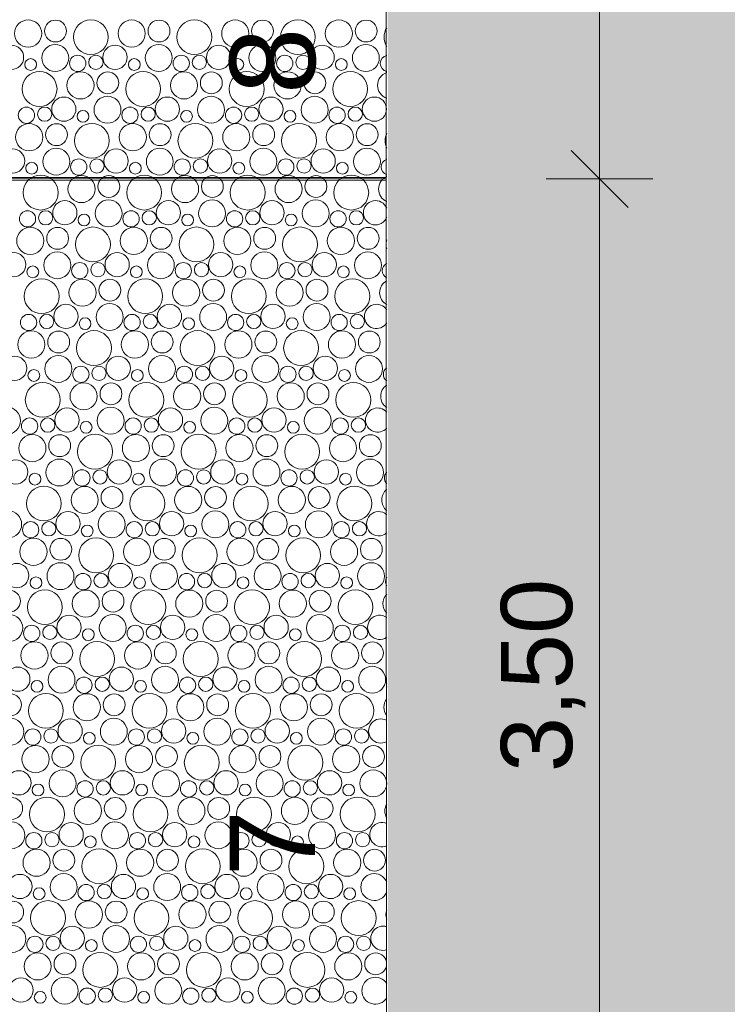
# Model space of a CAD drawing. Header units: metres. Extents: x -167 to 338, y -186 to 508.
# Tile 138 of 256: x 76.37 to 78.86, y 19.35 to 22.81. Entities that reach past the tile are written whole.
import ezdxf
from ezdxf.enums import TextEntityAlignment as Align

# ---------------------------------------------------------------- set-up
doc = ezdxf.new("R2010")
doc.units = ezdxf.units.M
doc.header["$MEASUREMENT"] = 0
doc.linetypes.add('Öffnungslinie Tür Fenster', pattern=[0.23, 0.15, -0.08])
for name, color, linetype in [('60 Gelände 2D Übersicht', 7, 'Continuous'), ('60 Stellplätze', 7, 'Continuous'), ('94 Genehmigungsplanung Bemaßung', 7, 'Continuous')]:
    doc.layers.add(name, color=color, linetype=linetype)
doc.styles.add('ERSTELLTER_STIL_1', font='arial.ttf')
doc.styles.add('ERSTELLTER_STIL_2', font='arial.ttf')
doc.dimstyles.new('ERSTELLTER_STIL__2', dxfattribs={"dimtxt": 0.25, "dimasz": 0.19, "dimexe": 0.18, "dimexo": 0.1, "dimgap": 0, "dimtad": 1, "dimzin": 0, "dimdsep": 46, "dimtxsty": 'ERSTELLTER_STIL_1', "dimblk": 'ARROWHEAD_6', "dimblk1": 'ARROWHEAD_6', "dimblk2": 'ARROWHEAD_6', "dimcen": 0.09, "dimclrd": 7, "dimclre": 7, "dimclrt": 7, "dimazin": 0, "dimtfac": 1, "dimtdec": 4, "dimtmove": 0, "dimatfit": 3, "dimfxl": 1, "dimtolj": 1, "dimtzin": 0, "dimarcsym": 0})

# ---------------------------------------------------------------- blocks, each defined once
blk = doc.blocks.new('*X45', base_point=(27236.1321, 33357.279))
at = {"layer": '60 Gelände 2D Übersicht', "color": 9, "linetype": 'Continuous', "lineweight": 18}
for centre, radius in [((76.4045, 22.7596), 0.0477), ((76.5006, 22.7684), 0.0384), ((76.6247, 22.7471), 0.0612), ((76.7682, 22.7596), 0.0477), ((76.8643, 22.7684), 0.0384), ((76.9884, 22.7471), 0.0612), ((77.132, 22.7596), 0.0477), ((77.228, 22.7684), 0.0384), ((77.3521, 22.7471), 0.0612), ((77.4957, 22.7596), 0.0477), ((77.5917, 22.7684), 0.0384), ((76.3461, 22.6762), 0.0426), ((76.4996, 22.674), 0.0473), ((76.7098, 22.6762), 0.0426), ((76.8633, 22.674), 0.0473), ((77.0735, 22.6762), 0.0426), ((77.227, 22.674), 0.0473), ((77.4372, 22.6762), 0.0426), ((77.5907, 22.674), 0.0473), ((76.4134, 22.6508), 0.0207), ((76.5786, 22.6549), 0.0286), ((76.6424, 22.6585), 0.0251), ((76.7772, 22.6508), 0.0207), ((76.9423, 22.6549), 0.0286), ((77.0061, 22.6585), 0.0251), ((77.1409, 22.6508), 0.0207), ((77.306, 22.6549), 0.0286), ((77.3698, 22.6585), 0.0251), ((77.5046, 22.6508), 0.0207), ((76.4447, 22.5651), 0.0612), ((76.5882, 22.5776), 0.0477), ((76.6843, 22.5864), 0.0384), ((76.8084, 22.5651), 0.0612), ((76.952, 22.5776), 0.0477), ((77.048, 22.5864), 0.0384), ((77.1721, 22.5651), 0.0612), ((77.3157, 22.5776), 0.0477), ((77.4117, 22.5864), 0.0384), ((77.5358, 22.5651), 0.0612), ((76.5298, 22.4942), 0.0426), ((76.6833, 22.492), 0.0473), ((76.8935, 22.4942), 0.0426), ((77.047, 22.492), 0.0473), ((77.2572, 22.4942), 0.0426), ((77.4107, 22.492), 0.0473), ((77.6209, 22.4942), 0.0426), ((76.3986, 22.4729), 0.0286), ((76.4624, 22.4765), 0.0251), ((76.5972, 22.4688), 0.0207), ((76.7623, 22.4729), 0.0286), ((76.8261, 22.4765), 0.0251), ((76.9609, 22.4688), 0.0207), ((77.126, 22.4729), 0.0286), ((77.1898, 22.4765), 0.0251), ((77.3246, 22.4688), 0.0207), ((77.4897, 22.4729), 0.0286), ((77.5535, 22.4765), 0.0251), ((76.4082, 22.3956), 0.0477), ((76.5043, 22.4044), 0.0384), ((76.6284, 22.3831), 0.0612), ((76.772, 22.3956), 0.0477), ((76.868, 22.4044), 0.0384), ((76.9921, 22.3831), 0.0612), ((77.1357, 22.3956), 0.0477), ((77.2317, 22.4044), 0.0384), ((77.3558, 22.3831), 0.0612), ((77.4994, 22.3956), 0.0477), ((77.5954, 22.4044), 0.0384), ((76.3498, 22.3122), 0.0426), ((76.5033, 22.31), 0.0473), ((76.7135, 22.3122), 0.0426), ((76.867, 22.31), 0.0473), ((77.0772, 22.3122), 0.0426), ((77.2307, 22.31), 0.0473), ((77.4409, 22.3122), 0.0426), ((77.5944, 22.31), 0.0473), ((76.4172, 22.2868), 0.0207), ((76.5823, 22.2909), 0.0286), ((76.6461, 22.2945), 0.0251), ((76.7809, 22.2868), 0.0207), ((76.946, 22.2909), 0.0286), ((77.0098, 22.2945), 0.0251), ((77.1446, 22.2868), 0.0207), ((77.3097, 22.2909), 0.0286), ((77.3735, 22.2945), 0.0251), ((77.5083, 22.2868), 0.0207), ((76.4484, 22.2011), 0.0612), ((76.592, 22.2136), 0.0477), ((76.688, 22.2224), 0.0384), ((76.8121, 22.2011), 0.0612), ((76.9557, 22.2136), 0.0477), ((77.0517, 22.2224), 0.0384), ((77.1758, 22.2011), 0.0612), ((77.3194, 22.2136), 0.0477), ((77.4154, 22.2224), 0.0384), ((77.5395, 22.2011), 0.0612), ((76.5335, 22.1302), 0.0426), ((76.687, 22.128), 0.0473), ((76.8972, 22.1302), 0.0426), ((77.0507, 22.128), 0.0473), ((77.2609, 22.1302), 0.0426), ((77.4144, 22.128), 0.0473), ((76.4023, 22.1089), 0.0286), ((76.4661, 22.1125), 0.0251), ((76.766, 22.1089), 0.0286), ((76.8298, 22.1125), 0.0251), ((77.1297, 22.1089), 0.0286), ((77.1935, 22.1125), 0.0251), ((77.4934, 22.1089), 0.0286), ((77.5572, 22.1125), 0.0251), ((76.6009, 22.1048), 0.0207), ((76.9646, 22.1048), 0.0207), ((77.3283, 22.1048), 0.0207), ((76.412, 22.0316), 0.0477), ((76.508, 22.0404), 0.0384), ((76.6321, 22.0191), 0.0612), ((76.7757, 22.0316), 0.0477), ((76.8717, 22.0404), 0.0384), ((76.9958, 22.0191), 0.0612), ((77.1394, 22.0316), 0.0477), ((77.2354, 22.0404), 0.0384), ((77.3595, 22.0191), 0.0612), ((77.5031, 22.0316), 0.0477), ((77.5991, 22.0404), 0.0384), ((76.507, 21.946), 0.0473), ((76.8707, 21.946), 0.0473), ((77.2344, 21.946), 0.0473), ((77.5981, 21.946), 0.0473), ((76.3535, 21.9482), 0.0426), ((76.7172, 21.9482), 0.0426), ((77.0809, 21.9482), 0.0426), ((77.4446, 21.9482), 0.0426), ((76.4209, 21.9228), 0.0207), ((76.586, 21.9269), 0.0286), ((76.6498, 21.9305), 0.0251), ((76.7846, 21.9228), 0.0207), ((76.9497, 21.9269), 0.0286), ((77.0135, 21.9305), 0.0251), ((77.1483, 21.9228), 0.0207), ((77.3134, 21.9269), 0.0286), ((77.3772, 21.9305), 0.0251), ((77.512, 21.9228), 0.0207), ((76.4521, 21.8371), 0.0612), ((76.5957, 21.8496), 0.0477), ((76.6917, 21.8584), 0.0384), ((76.8158, 21.8371), 0.0612), ((76.9594, 21.8496), 0.0477), ((77.0554, 21.8584), 0.0384), ((77.1795, 21.8371), 0.0612), ((77.3231, 21.8496), 0.0477), ((77.4191, 21.8584), 0.0384), ((77.5432, 21.8371), 0.0612), ((76.5372, 21.7662), 0.0426), ((76.6907, 21.764), 0.0473), ((76.9009, 21.7662), 0.0426), ((77.0544, 21.764), 0.0473), ((77.2646, 21.7662), 0.0426), ((77.4181, 21.764), 0.0473), ((76.406, 21.7449), 0.0286), ((76.4698, 21.7485), 0.0251), ((76.6046, 21.7408), 0.0207), ((76.7697, 21.7449), 0.0286), ((76.8335, 21.7485), 0.0251), ((76.9683, 21.7408), 0.0207), ((77.1334, 21.7449), 0.0286), ((77.1972, 21.7485), 0.0251), ((77.332, 21.7408), 0.0207), ((77.4971, 21.7449), 0.0286), ((77.5609, 21.7485), 0.0251), ((76.6358, 21.6551), 0.0612), ((76.9995, 21.6551), 0.0612), ((77.3632, 21.6551), 0.0612), ((76.4157, 21.6676), 0.0477), ((76.5117, 21.6764), 0.0384), ((76.7794, 21.6676), 0.0477), ((76.8754, 21.6764), 0.0384), ((77.1431, 21.6676), 0.0477), ((77.2391, 21.6764), 0.0384), ((77.5068, 21.6676), 0.0477), ((77.6028, 21.6764), 0.0384), ((76.3572, 21.5842), 0.0426), ((76.5107, 21.582), 0.0473), ((76.7209, 21.5842), 0.0426), ((76.8744, 21.582), 0.0473), ((77.0846, 21.5842), 0.0426), ((77.2381, 21.582), 0.0473), ((77.4483, 21.5842), 0.0426), ((77.6018, 21.582), 0.0473), ((76.4246, 21.5588), 0.0207), ((76.5897, 21.5629), 0.0286), ((76.6535, 21.5665), 0.0251), ((76.7883, 21.5588), 0.0207), ((76.9534, 21.5629), 0.0286), ((77.0172, 21.5665), 0.0251), ((77.152, 21.5588), 0.0207), ((77.3171, 21.5629), 0.0286), ((77.3809, 21.5665), 0.0251), ((77.5157, 21.5588), 0.0207), ((76.4558, 21.4731), 0.0612), ((76.5994, 21.4856), 0.0477), ((76.6954, 21.4944), 0.0384), ((76.8195, 21.4731), 0.0612), ((76.9631, 21.4856), 0.0477), ((77.0591, 21.4944), 0.0384), ((77.1832, 21.4731), 0.0612), ((77.3268, 21.4856), 0.0477), ((77.4228, 21.4944), 0.0384), ((77.5469, 21.4731), 0.0612), ((76.3307, 21.4), 0.0473), ((76.5409, 21.4022), 0.0426), ((76.6944, 21.4), 0.0473), ((76.9046, 21.4022), 0.0426), ((77.0581, 21.4), 0.0473), ((77.2683, 21.4022), 0.0426), ((77.4218, 21.4), 0.0473), ((76.4097, 21.3809), 0.0286), ((76.4735, 21.3845), 0.0251), ((76.7734, 21.3809), 0.0286), ((76.8372, 21.3845), 0.0251), ((77.1371, 21.3809), 0.0286), ((77.2009, 21.3845), 0.0251), ((77.5008, 21.3809), 0.0286), ((77.5647, 21.3845), 0.0251), ((76.6083, 21.3768), 0.0207), ((76.972, 21.3768), 0.0207), ((77.3357, 21.3768), 0.0207), ((76.4194, 21.3036), 0.0477), ((76.5154, 21.3124), 0.0384), ((76.6395, 21.2911), 0.0612), ((76.7831, 21.3036), 0.0477), ((76.8791, 21.3124), 0.0384), ((77.0032, 21.2911), 0.0612), ((77.1468, 21.3036), 0.0477), ((77.2428, 21.3124), 0.0384), ((77.3669, 21.2911), 0.0612), ((77.5105, 21.3036), 0.0477), ((77.6065, 21.3124), 0.0384), ((76.3609, 21.2202), 0.0426), ((76.5144, 21.218), 0.0473), ((76.7246, 21.2202), 0.0426), ((76.8781, 21.218), 0.0473), ((77.0883, 21.2202), 0.0426), ((77.2418, 21.218), 0.0473), ((77.452, 21.2202), 0.0426), ((77.6055, 21.218), 0.0473), ((76.4283, 21.1948), 0.0207), ((76.5934, 21.1989), 0.0286), ((76.6572, 21.2025), 0.0251), ((76.792, 21.1948), 0.0207), ((76.9571, 21.1989), 0.0286), ((77.0209, 21.2025), 0.0251), ((77.1557, 21.1948), 0.0207), ((77.3208, 21.1989), 0.0286), ((77.3847, 21.2025), 0.0251), ((77.5194, 21.1948), 0.0207), ((76.4595, 21.1091), 0.0612), ((76.6031, 21.1216), 0.0477), ((76.6991, 21.1304), 0.0384), ((76.8232, 21.1091), 0.0612), ((76.9668, 21.1216), 0.0477), ((77.0628, 21.1304), 0.0384), ((77.1869, 21.1091), 0.0612), ((77.3305, 21.1216), 0.0477), ((77.4265, 21.1304), 0.0384), ((77.5506, 21.1091), 0.0612), ((76.3344, 21.0361), 0.0473), ((76.5446, 21.0382), 0.0426), ((76.6981, 21.0361), 0.0473), ((76.9083, 21.0382), 0.0426), ((77.0618, 21.0361), 0.0473), ((77.272, 21.0382), 0.0426), ((77.4255, 21.0361), 0.0473), ((76.4134, 21.0169), 0.0286), ((76.4772, 21.0205), 0.0251), ((76.612, 21.0128), 0.0207), ((76.7771, 21.0169), 0.0286), ((76.8409, 21.0205), 0.0251), ((76.9757, 21.0128), 0.0207), ((77.1408, 21.0169), 0.0286), ((77.2047, 21.0205), 0.0251), ((77.3394, 21.0128), 0.0207), ((77.5045, 21.0169), 0.0286), ((77.5684, 21.0205), 0.0251), ((76.4231, 20.9396), 0.0477), ((76.5191, 20.9484), 0.0384), ((76.6432, 20.9271), 0.0612), ((76.7868, 20.9396), 0.0477), ((76.8828, 20.9484), 0.0384), ((77.0069, 20.9271), 0.0612), ((77.1505, 20.9396), 0.0477), ((77.2465, 20.9484), 0.0384), ((77.3706, 20.9271), 0.0612), ((77.5142, 20.9396), 0.0477), ((77.6102, 20.9484), 0.0384), ((76.3646, 20.8562), 0.0426), ((76.5181, 20.8541), 0.0473), ((76.7283, 20.8562), 0.0426), ((76.8818, 20.8541), 0.0473), ((77.092, 20.8562), 0.0426), ((77.2455, 20.8541), 0.0473), ((77.4557, 20.8562), 0.0426), ((77.6092, 20.8541), 0.0473), ((76.432, 20.8308), 0.0207), ((76.5971, 20.8349), 0.0286), ((76.6609, 20.8385), 0.0251), ((76.7957, 20.8308), 0.0207), ((76.9608, 20.8349), 0.0286), ((77.0247, 20.8385), 0.0251), ((77.1594, 20.8308), 0.0207), ((77.3245, 20.8349), 0.0286), ((77.3884, 20.8385), 0.0251), ((77.5231, 20.8308), 0.0207), ((76.3391, 20.7664), 0.0384), ((76.4632, 20.7451), 0.0612), ((76.6068, 20.7576), 0.0477), ((76.7028, 20.7664), 0.0384), ((76.8269, 20.7451), 0.0612), ((76.9705, 20.7576), 0.0477), ((77.0665, 20.7664), 0.0384), ((77.1906, 20.7451), 0.0612), ((77.3342, 20.7576), 0.0477), ((77.4302, 20.7664), 0.0384), ((77.5543, 20.7451), 0.0612), ((76.3381, 20.6721), 0.0473), ((76.5483, 20.6742), 0.0426), ((76.7018, 20.6721), 0.0473), ((76.912, 20.6742), 0.0426), ((77.0655, 20.6721), 0.0473), ((77.2757, 20.6742), 0.0426), ((77.4292, 20.6721), 0.0473), ((76.4171, 20.653), 0.0286), ((76.4809, 20.6565), 0.0251), ((76.7808, 20.653), 0.0286), ((76.8447, 20.6565), 0.0251), ((77.1445, 20.653), 0.0286), ((77.2084, 20.6565), 0.0251), ((77.5082, 20.653), 0.0286), ((77.5721, 20.6565), 0.0251), ((76.6157, 20.6488), 0.0207), ((76.9794, 20.6488), 0.0207), ((77.3431, 20.6488), 0.0207), ((76.4268, 20.5756), 0.0477), ((76.5228, 20.5844), 0.0384), ((76.6469, 20.5631), 0.0612), ((76.7905, 20.5756), 0.0477), ((76.8865, 20.5844), 0.0384), ((77.0106, 20.5631), 0.0612), ((77.1542, 20.5756), 0.0477), ((77.2502, 20.5844), 0.0384), ((77.3743, 20.5631), 0.0612), ((77.5179, 20.5756), 0.0477), ((77.6139, 20.5844), 0.0384), ((76.3683, 20.4922), 0.0426), ((76.5218, 20.4901), 0.0473), ((76.732, 20.4922), 0.0426), ((76.8855, 20.4901), 0.0473), ((77.0957, 20.4922), 0.0426), ((77.2492, 20.4901), 0.0473), ((77.4594, 20.4922), 0.0426), ((77.6129, 20.4901), 0.0473), ((76.4357, 20.4668), 0.0207), ((76.6008, 20.471), 0.0286), ((76.6647, 20.4745), 0.0251), ((76.7994, 20.4668), 0.0207), ((76.9645, 20.471), 0.0286), ((77.0284, 20.4745), 0.0251), ((77.1631, 20.4668), 0.0207), ((77.3282, 20.471), 0.0286), ((77.3921, 20.4745), 0.0251), ((77.5268, 20.4668), 0.0207), ((76.3428, 20.4024), 0.0384), ((76.4669, 20.3812), 0.0612), ((76.6105, 20.3936), 0.0477), ((76.7065, 20.4024), 0.0384), ((76.8306, 20.3812), 0.0612), ((76.9742, 20.3936), 0.0477), ((77.0702, 20.4024), 0.0384), ((77.1943, 20.3812), 0.0612), ((77.3379, 20.3936), 0.0477), ((77.4339, 20.4024), 0.0384), ((77.558, 20.3812), 0.0612), ((76.3418, 20.3081), 0.0473), ((76.552, 20.3102), 0.0426), ((76.7055, 20.3081), 0.0473), ((76.9157, 20.3102), 0.0426), ((77.0692, 20.3081), 0.0473), ((77.2794, 20.3102), 0.0426), ((77.4329, 20.3081), 0.0473), ((76.4208, 20.289), 0.0286), ((76.4847, 20.2925), 0.0251), ((76.6194, 20.2848), 0.0207), ((76.7845, 20.289), 0.0286), ((76.8484, 20.2925), 0.0251), ((76.9831, 20.2848), 0.0207), ((77.1482, 20.289), 0.0286), ((77.2121, 20.2925), 0.0251), ((77.3468, 20.2848), 0.0207), ((77.512, 20.289), 0.0286), ((77.5758, 20.2925), 0.0251), ((76.4305, 20.2116), 0.0477), ((76.5265, 20.2204), 0.0384), ((76.6506, 20.1992), 0.0612), ((76.7942, 20.2116), 0.0477), ((76.8902, 20.2204), 0.0384), ((77.0143, 20.1992), 0.0612), ((77.1579, 20.2116), 0.0477), ((77.2539, 20.2204), 0.0384), ((77.378, 20.1992), 0.0612), ((77.5216, 20.2116), 0.0477), ((77.6176, 20.2204), 0.0384), ((76.372, 20.1282), 0.0426), ((76.5255, 20.1261), 0.0473), ((76.7357, 20.1282), 0.0426), ((76.8892, 20.1261), 0.0473), ((77.0994, 20.1282), 0.0426), ((77.2529, 20.1261), 0.0473), ((77.4632, 20.1282), 0.0426), ((77.6166, 20.1261), 0.0473), ((76.6045, 20.107), 0.0286), ((76.6684, 20.1105), 0.0251), ((76.9682, 20.107), 0.0286), ((77.0321, 20.1105), 0.0251), ((77.332, 20.107), 0.0286), ((77.3958, 20.1105), 0.0251), ((76.4394, 20.1028), 0.0207), ((76.8031, 20.1028), 0.0207), ((77.1668, 20.1028), 0.0207), ((77.5305, 20.1028), 0.0207), ((76.3465, 20.0384), 0.0384), ((76.4706, 20.0172), 0.0612), ((76.6142, 20.0296), 0.0477), ((76.7102, 20.0384), 0.0384), ((76.8343, 20.0172), 0.0612), ((76.9779, 20.0296), 0.0477), ((77.0739, 20.0384), 0.0384), ((77.198, 20.0172), 0.0612), ((77.3416, 20.0296), 0.0477), ((77.4376, 20.0384), 0.0384), ((77.5618, 20.0172), 0.0612), ((76.3455, 19.9441), 0.0473), ((76.5557, 19.9462), 0.0426), ((76.7092, 19.9441), 0.0473), ((76.9194, 19.9462), 0.0426), ((77.0729, 19.9441), 0.0473), ((77.2832, 19.9462), 0.0426), ((77.4366, 19.9441), 0.0473), ((76.4245, 19.925), 0.0286), ((76.4884, 19.9285), 0.0251), ((76.7882, 19.925), 0.0286), ((76.8521, 19.9285), 0.0251), ((77.152, 19.925), 0.0286), ((77.2158, 19.9285), 0.0251), ((77.5157, 19.925), 0.0286), ((77.5795, 19.9285), 0.0251), ((76.6231, 19.9208), 0.0207), ((76.9868, 19.9208), 0.0207), ((77.3505, 19.9208), 0.0207), ((76.4342, 19.8476), 0.0477), ((76.5302, 19.8564), 0.0384), ((76.6543, 19.8352), 0.0612), ((76.7979, 19.8476), 0.0477), ((76.8939, 19.8564), 0.0384), ((77.018, 19.8352), 0.0612), ((77.1616, 19.8476), 0.0477), ((77.2576, 19.8564), 0.0384), ((77.3818, 19.8352), 0.0612), ((77.5253, 19.8476), 0.0477), ((77.6214, 19.8564), 0.0384), ((76.3757, 19.7642), 0.0426), ((76.5292, 19.7621), 0.0473), ((76.7394, 19.7642), 0.0426), ((76.8929, 19.7621), 0.0473), ((77.1032, 19.7642), 0.0426), ((77.2566, 19.7621), 0.0473), ((77.4669, 19.7642), 0.0426), ((76.4431, 19.7388), 0.0207), ((76.6082, 19.743), 0.0286), ((76.6721, 19.7465), 0.0251), ((76.8068, 19.7388), 0.0207), ((76.972, 19.743), 0.0286), ((77.0358, 19.7465), 0.0251), ((77.1705, 19.7388), 0.0207), ((77.3357, 19.743), 0.0286), ((77.3995, 19.7465), 0.0251), ((77.5342, 19.7388), 0.0207), ((76.3502, 19.6744), 0.0384), ((76.4743, 19.6532), 0.0612), ((76.6179, 19.6656), 0.0477), ((76.7139, 19.6744), 0.0384), ((76.838, 19.6532), 0.0612), ((76.9816, 19.6656), 0.0477), ((77.0776, 19.6744), 0.0384), ((77.2018, 19.6532), 0.0612), ((77.3453, 19.6656), 0.0477), ((77.4414, 19.6744), 0.0384), ((77.5655, 19.6532), 0.0612), ((76.3492, 19.5801), 0.0473), ((76.5594, 19.5822), 0.0426), ((76.7129, 19.5801), 0.0473), ((76.9232, 19.5822), 0.0426), ((77.0766, 19.5801), 0.0473), ((77.2869, 19.5822), 0.0426), ((77.4403, 19.5801), 0.0473), ((76.4282, 19.561), 0.0286), ((76.4921, 19.5645), 0.0251), ((76.6268, 19.5568), 0.0207), ((76.792, 19.561), 0.0286), ((76.8558, 19.5645), 0.0251), ((76.9905, 19.5568), 0.0207), ((77.1557, 19.561), 0.0286), ((77.2195, 19.5645), 0.0251), ((77.3542, 19.5568), 0.0207), ((77.5194, 19.561), 0.0286), ((77.5832, 19.5645), 0.0251), ((76.4379, 19.4836), 0.0477), ((76.5339, 19.4924), 0.0384), ((76.658, 19.4712), 0.0612), ((76.8016, 19.4836), 0.0477), ((76.8976, 19.4924), 0.0384), ((77.0218, 19.4712), 0.0612), ((77.1653, 19.4836), 0.0477), ((77.2614, 19.4924), 0.0384), ((77.3855, 19.4712), 0.0612), ((77.529, 19.4836), 0.0477), ((77.6251, 19.4924), 0.0384), ((76.3794, 19.4003), 0.0426), ((76.5329, 19.3981), 0.0473), ((76.7432, 19.4003), 0.0426), ((76.8966, 19.3981), 0.0473), ((77.1069, 19.4003), 0.0426), ((77.2603, 19.3981), 0.0473), ((77.4706, 19.4003), 0.0426), ((76.612, 19.379), 0.0286), ((76.6758, 19.3825), 0.0251), ((76.9757, 19.379), 0.0286), ((77.0395, 19.3825), 0.0251), ((77.3394, 19.379), 0.0286), ((77.4032, 19.3825), 0.0251), ((76.4468, 19.3748), 0.0207), ((76.8105, 19.3748), 0.0207), ((77.1742, 19.3748), 0.0207), ((77.5379, 19.3748), 0.0207)]:
    blk.add_circle(centre, radius, dxfattribs=at)
for centre, radius, start, end in [((77.7158, 22.7471), 0.0612, 147.6238, 212.3762), ((77.6697, 22.6549), 0.0286, 101.2959, 258.7041), ((77.6794, 22.5776), 0.0477, 108.658, 251.342), ((77.7195, 22.3831), 0.0612, 154.8394, 205.1606), ((77.6734, 22.2909), 0.0286, 108.9998, 251.0002), ((77.6831, 22.2136), 0.0477, 113.4306, 246.5694), ((77.6246, 22.1302), 0.0426, 21.8596, 338.1404), ((77.7232, 22.0191), 0.0612, 164.9477, 195.0523), ((77.6771, 21.9269), 0.0286, 117.0813, 242.9187), ((77.6868, 21.8496), 0.0477, 118.3825, 241.6175), ((77.6283, 21.7662), 0.0426, 32.7577, 327.2423), ((77.6808, 21.5629), 0.0286, 125.799, 234.201), ((77.6905, 21.4856), 0.0477, 123.5781, 236.4219), ((77.632, 21.4022), 0.0426, 41.0764, 318.9236), ((77.6845, 21.1989), 0.0286, 135.6132, 224.3868), ((77.6942, 21.1216), 0.0477, 129.1085, 230.8915), ((77.6357, 21.0382), 0.0426, 48.187, 311.813), ((77.6882, 20.8349), 0.0286, 147.5995, 212.4005), ((77.6979, 20.7576), 0.0477, 135.1138, 224.8862), ((77.6394, 20.6742), 0.0426, 54.5798, 305.4202), ((77.692, 20.471), 0.0286, 166.9093, 193.0907), ((77.7016, 20.3936), 0.0477, 141.8344, 218.1656), ((77.6432, 20.3102), 0.0426, 60.4991, 299.5009), ((77.7053, 20.0296), 0.0477, 149.7625, 210.2375), ((77.6469, 19.9462), 0.0426, 66.0898, 293.9102), ((77.6203, 19.7621), 0.0473, 22.3039, 337.6961), ((77.709, 19.6656), 0.0477, 160.3329, 199.6671), ((77.6506, 19.5822), 0.0426, 71.4476, 288.5524), ((77.624, 19.3981), 0.0473, 32.1332, 327.8668)]:
    blk.add_arc(centre, radius, start, end, dxfattribs=at)
blk = doc.blocks.new('Parkplätze Linienzug 27')
at = {"layer": '60 Stellplätze', "color": 7, "linetype": 'Continuous', "lineweight": 13, "flags": 128}
blk.add_lwpolyline([(10.5, 0), (10.5, 5.5), (7, 5.5), (7, 0)], close=True, dxfattribs=at)
blk = doc.blocks.new('*D535', base_point=(27236.1321, 33357.279))
at = {"layer": '94 Genehmigungsplanung Bemaßung', "color": 7, "linetype": 'Continuous', "lineweight": 13}
for p, q in [((78.3117, 22.3491), (78.5117, 22.1491)), ((78.5992, 22.2491), (78.2242, 22.2491)), ((78.4117, 18.7491), (78.4117, 22.2491)), ((78.3117, 18.8491), (78.5117, 18.6491)), ((78.5992, 18.7491), (78.2242, 18.7491)), ((78.4117, 18.5991), (78.4117, 18.7491))]:
    blk.add_line(p, q, dxfattribs=at)
at = {"layer": '94 Genehmigungsplanung Bemaßung', "color": 7, "lineweight": 13, "insert": (78.3617, 20.1655), "char_height": 0.25, "attachment_point": 7, "rotation": 90, "style": 'ERSTELLTER_STIL_1'}
blk.add_mtext('\\A1;{\\pql;\\fArial|b0|i0|c0|p0;\\W1.000000;3,50}', dxfattribs=at)
blk = doc.blocks.new('ARROWHEAD_6')
at = {"color": 0, "linetype": 'Continuous', "lineweight": 0}
for p, q in [((-0.5, -0.5), (0.5, 0.5)), ((0, 0), (-1, 0))]:
    blk.add_line(p, q, dxfattribs=at)
blk = doc.blocks.new('*D536', base_point=(27236.1321, 33357.279))
at = {"layer": '94 Genehmigungsplanung Bemaßung', "color": 7, "linetype": 'Continuous', "lineweight": 13}
for p, q in [((78.3117, 25.0991), (78.5117, 24.8991)), ((78.5992, 24.9991), (78.2242, 24.9991)), ((78.4117, 22.2491), (78.4117, 24.9991)), ((78.3117, 22.3491), (78.5117, 22.1491)), ((78.5992, 22.2491), (78.2242, 22.2491))]:
    blk.add_line(p, q, dxfattribs=at)
at = {"layer": '94 Genehmigungsplanung Bemaßung', "color": 7, "lineweight": 13, "insert": (78.3617, 23.2904), "char_height": 0.25, "attachment_point": 7, "rotation": 90, "style": 'ERSTELLTER_STIL_1'}
blk.add_mtext('\\A1;{\\pql;\\fArial|b0|i0|c0|p0;\\W1.000000;2,75}', dxfattribs=at)
blk = doc.blocks.new('Parkplätze 27')
at = {"layer": '60 Stellplätze', "color": 7, "linetype": 'Continuous', "lineweight": 13, "flags": 128}
blk.add_lwpolyline([(2.745, 0), (2.755, 0), (2.755, 5.4989), (2.745, 5.4989)], close=True, dxfattribs=at)
at = {"layer": '60 Stellplätze', "color": 7, "linetype": 'Continuous', "lineweight": 13, "style": 'ERSTELLTER_STIL_2'}
for tag, p in [('num_start_0', (0.4, 0.4171)), ('num_start_1', (3.15, 0.4171)), ('num_start_2', (5.9, 0.4146)), ('num_start_3', (8.65, 0.4171)), ('num_start_4', (11.4, 0.4146)), ('num_start_5', (14.15, 0.4146))]:
    blk.add_attdef(tag, text='', height=0.3, dxfattribs=at).set_placement(p, align=Align.MIDDLE_CENTER)

msp = doc.modelspace()

# ---------------------------------------------------------------- hatches: boundary and pattern name
at = {"layer": '60 Gelände 2D Übersicht', "linetype": 'Continuous', "lineweight": 18}
h = msp.add_hatch(dxfattribs=at)
h.set_pattern_fill('Mörtel_0001', color=8, style=0, pattern_type=2)
h.set_pattern_definition([(45, (27236.1321, 33357.62905), (-0.11136931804, 0.11136931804), [0, -0.105, 0, -0.1575]), (110, (27236.4821, 33357.62905), (0.1480015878, 0.0538681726), [0, -0.077, 0, -0.133])])
h.paths.add_polyline_path([(58.1615, 45.7496), (66.6638, 45.7501), (66.663, 37.5001), (77.6619, 37.5142), (77.6627, 45.7491), (84.1676, 45.7491), (84.1668, 37.4991), (95.1657, 37.4991), (95.1665, 45.7491), (101.6703, 45.7491), (101.6703, 14.5263), (95.1658, 14.3351), (95.1689, 36.0142), (84.17, 36.0153), (84.1681, 14.0509), (77.6707, 13.994), (77.6638, 36.0132), (66.6649, 35.9991), (66.6638, 13.8829), (59.5867, 13.8829), (59.5867, 23.1797), (59.5867, 37.3459), (58.1625, 37.3459), (58.1625, 28.2047)])

# ---------------------------------------------------------------- linework, layer by layer
at = {"layer": '60 Stellplätze', "color": 7, "linetype": 'Continuous', "lineweight": 13}
msp.add_line((77.6625, 22.2491), (77.6638, 35.9991), dxfattribs=at)

# ---------------------------------------------------------------- block references
at = {"layer": '60 Gelände 2D Übersicht', "color": 9, "linetype": 'Öffnungslinie Tür Fenster', "lineweight": 18}
msp.add_blockref('*X45', (27236.1321, 33357.279), dxfattribs=at)
at = {"layer": '60 Stellplätze', "color": 7, "linetype": 'Continuous', "lineweight": 13}
ref = msp.add_blockref('Parkplätze 27', (77.6622, 19.4991), dxfattribs=dict(at, rotation=89.9945255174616))
ref.add_attrib('num_start', '7', dxfattribs={"color": 7, "linetype": 'Continuous', "lineweight": 13, "height": 0.3, "rotation": 89.9945, "style": 'ERSTELLTER_STIL_2'}).set_placement((77.2623, 19.9162), align=Align.MIDDLE_CENTER)
ref.add_attrib('num_start_1', '8', dxfattribs={"color": 7, "linetype": 'Continuous', "lineweight": 13, "height": 0.3, "rotation": 89.9945, "style": 'ERSTELLTER_STIL_2'}).set_placement((77.2626, 22.6636), align=Align.MIDDLE_CENTER)
at = {"layer": '60 Stellplätze', "color": 7, "linetype": 'Continuous', "lineweight": 13, "xscale": -0.9999999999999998, "rotation": 90.0054744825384}
msp.add_blockref('Parkplätze Linienzug 27', (77.6618, 29.2497), dxfattribs=at)

# ---------------------------------------------------------------- dimensions: what is measured, and where the dimension line sits
at = {"layer": '94 Genehmigungsplanung Bemaßung', "color": 7, "linetype": 'Continuous', "lineweight": 13}
for base, p1, p2, picture, middle in [((78.4117, 24.9991), (72.1625, 22.2491), (77.6627, 24.9991), '*D536', (78.2367, 23.6141)), ((78.4117, 22.2491), (66.6628, 18.7491), (72.1625, 22.2491), '*D535', (78.2367, 20.4891))]:
    dim = msp.add_linear_dim(base=base, p1=p1, p2=p2, angle=90, dimstyle='ERSTELLTER_STIL__2', dxfattribs=at)
    dim.commit()
    dim.dimension.update_dxf_attribs({"geometry": picture, "text_midpoint": middle, "dimtype": 160, "text_rotation": 90})

doc.saveas('drawing.dxf')
